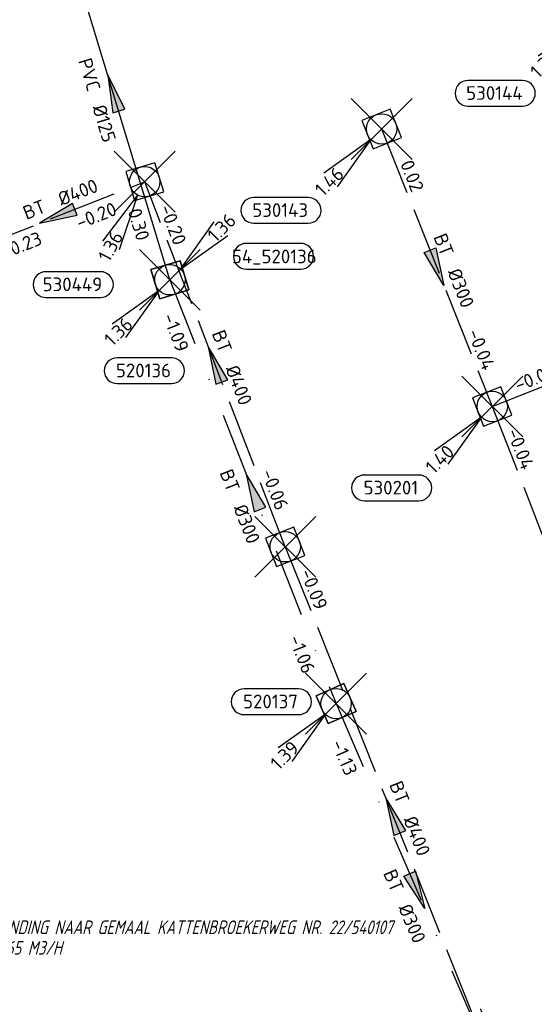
# Model space of a CAD drawing. Header units: metres. Extents: x 153343 to 157271, y 461673 to 467005.
# Tile 68 of 191: x 154616 to 154667, y 464673 to 464770. Entities that reach past the tile are written whole.
import ezdxf
from ezdxf.enums import TextEntityAlignment as Align
from ezdxf.lldxf.tags import DXFTag

# ---------------------------------------------------------------- set-up
doc = ezdxf.new("R2010")
doc.units = ezdxf.units.M
doc.header["$LTSCALE"] = 0.75
doc.header["$PDMODE"] = 3
doc.header["$PDSIZE"] = 3
doc.linetypes.add('RI-HWA_BETON', pattern=[11.4, 9, -2.4])
doc.linetypes.add('RI-VWA_BETON', pattern=[19, 9, -5, 0, -5])
doc.layers.get('0').update_dxf_attribs({"lineweight": 25})
doc.layers.get('defpoints').update_dxf_attribs({"lineweight": 25})
for name, color, linetype in [('B-OI-RI-HWA_PUTNUMMER-S @ 0.75', 151, 'Continuous'), ('B-OI-RI-HWA_TRANSPORTLEIDING_BETON_300-G', 151, 'RI-HWA_BETON'), ('B-OI-RI-HWA_TRANSPORTLEIDING_BETON_400-G', 151, 'RI-HWA_BETON'), ('B-OI-RI-PERSLEIDING_TRANSPORTLEIDING_PVC_125-G', 210, 'RI-PERS'), ('B-OI-RI-VWA_PUTNUMMER-S @ 0.75', 33, 'Continuous'), ('B-OI-RI-VWA_TRANSPORTLEIDING_BETON_300-G', 33, 'RI-VWA_BETON')]:
    doc.layers.add(name, color=color, linetype=linetype)
for name, color, linetype, lineweight in [('B-OI-RI-HWA_RIOOLPUT_INSPECTIEPUT-S', 151, 'Continuous', 25), ('B-OI-RI-HWA_STROOMRICHTING-S @ 0.75', 151, 'Continuous', 25), ('B-OI-RI-VWA_RIOOLPUT_INSPECTIEPUT_BETON-S', 33, 'Continuous', 25), ('B-OI-RI-VWA_STROOMRICHTING-S @ 0.75', 33, 'Continuous', 25), ('N-OI-RI-BIJZONDERDERHEDEN-T18', 134, 'Continuous', 18)]:
    doc.layers.add(name, color=color, linetype=linetype, lineweight=lineweight)
doc.layers.add('inspectieput', color=7, linetype='Continuous', plot=False)
doc.styles.add('NLCS-ISO', font='isocpeur.ttf')
doc.styles.add('NLCS-ISO-M750-T18_CURSIEF', font='NLCS-ISO.ttf', dxfattribs={"oblique": 15, "height": 1.35})
doc.styles.get("Standard").update_dxf_attribs({"font": 'txt.shx'})
tags = doc.linetypes.add('RI-PERS', pattern='A,7,-2,["P",Standard,S=1.8,R=0,X=-0.5,Y=-0.9],-2,7,-2,[102,NLCS.SHX,S=1,R=180,X=0,Y=0],-2', length=22).pattern_tags.tags
tags[6] = DXFTag(74, 10)

# ---------------------------------------------------------------- blocks, each defined once
blk = doc.blocks.new('*U1664')
at = {"ltscale": 0.1}
blk.add_hatch(color=256, dxfattribs=at).paths.add_polyline_path([(-2.5, 0), (2.5, -0.83), (2.5, 0.83)])
at = {"ltscale": 0.1, "flags": 128}
blk.add_lwpolyline([(-2.5, 0), (2.5, -0.83), (2.5, 0.83)], close=True, dxfattribs=at)
at = {"ltscale": 0.1, "style": 'NLCS-ISO'}
for tag, p in [('BOBL', (-16.33, -3.24)), ('MAT', (-1, -3.74))]:
    blk.add_attdef(tag, text='', height=1.8, dxfattribs=at).set_placement(p, align=Align.BOTTOM_RIGHT)
for tag, p in [('BOBR', (15.39, -3.24)), ('DIA', (1, -3.74))]:
    blk.add_attdef(tag, text='', height=1.8, dxfattribs=at).set_placement(p, align=Align.BOTTOM_LEFT)
at = {"layer": 'defpoints', "ltscale": 0.1, "style": 'NLCS-ISO', "flags": 1}
blk.add_attdef('JVA', text='', height=1.8, dxfattribs=at).set_placement((0, -1), align=Align.TOP_CENTER)
blk = doc.blocks.new('*U1643')
at = {"ltscale": 0.1}
blk.add_hatch(color=256, dxfattribs=at).paths.add_polyline_path([(-2.5, 0), (2.5, -0.83), (2.5, 0.83)])
at = {"ltscale": 0.1, "flags": 128}
blk.add_lwpolyline([(-2.5, 0), (2.5, -0.83), (2.5, 0.83)], close=True, dxfattribs=at)
at = {"ltscale": 0.1, "style": 'NLCS-ISO'}
for tag, p in [('MAT', (-1, 0.5)), ('BOBL', (-3.03, -3.24))]:
    blk.add_attdef(tag, text='', height=1.8, dxfattribs=at).set_placement(p, align=Align.BOTTOM_RIGHT)
for tag, p in [('DIA', (1, 0.5)), ('BOBR', (2.08, -3.24))]:
    blk.add_attdef(tag, text='', height=1.8, dxfattribs=at).set_placement(p, align=Align.BOTTOM_LEFT)
at = {"layer": 'defpoints', "ltscale": 0.1, "style": 'NLCS-ISO', "flags": 1}
blk.add_attdef('JVA', text='', height=1.8, dxfattribs=at).set_placement((0, -1), align=Align.TOP_CENTER)
blk = doc.blocks.new('*U1494')
at = {"ltscale": 0.1}
blk.add_hatch(color=256, dxfattribs=at).paths.add_polyline_path([(-2.5, 0), (2.5, -0.83), (2.5, 0.83)])
at = {"ltscale": 0.1, "flags": 128}
blk.add_lwpolyline([(-2.5, 0), (2.5, -0.83), (2.5, 0.83)], close=True, dxfattribs=at)
at = {"ltscale": 0.1, "style": 'NLCS-ISO'}
for tag, p in [('MAT', (-1, 0.5)), ('BOBL', (-16.37, 0))]:
    blk.add_attdef(tag, text='', height=1.8, dxfattribs=at).set_placement(p, align=Align.BOTTOM_RIGHT)
for tag, p in [('DIA', (1, 0.5)), ('BOBR', (15.42, 0))]:
    blk.add_attdef(tag, text='', height=1.8, dxfattribs=at).set_placement(p, align=Align.BOTTOM_LEFT)
at = {"layer": 'defpoints', "ltscale": 0.1, "style": 'NLCS-ISO', "flags": 1}
blk.add_attdef('JVA', text='', height=1.8, dxfattribs=at).set_placement((0, -1), align=Align.TOP_CENTER)
blk = doc.blocks.new('*U1495')
at = {"ltscale": 0.1}
blk.add_hatch(color=256, dxfattribs=at).paths.add_polyline_path([(-2.5, 0), (2.5, -0.83), (2.5, 0.83)])
at = {"ltscale": 0.1, "flags": 128}
blk.add_lwpolyline([(-2.5, 0), (2.5, -0.83), (2.5, 0.83)], close=True, dxfattribs=at)
at = {"ltscale": 0.1, "style": 'NLCS-ISO'}
for tag, p in [('MAT', (-1, 0.5)), ('BOBL', (-28.69, 0))]:
    blk.add_attdef(tag, text='', height=1.8, dxfattribs=at).set_placement(p, align=Align.BOTTOM_RIGHT)
for tag, p in [('DIA', (1, 0.5)), ('BOBR', (27.74, -0.01))]:
    blk.add_attdef(tag, text='', height=1.8, dxfattribs=at).set_placement(p, align=Align.BOTTOM_LEFT)
at = {"layer": 'defpoints', "ltscale": 0.1, "style": 'NLCS-ISO', "flags": 1}
blk.add_attdef('JVA', text='', height=1.8, dxfattribs=at).set_placement((0, -1), align=Align.TOP_CENTER)
blk = doc.blocks.new('*U1483')
at = {"ltscale": 0.1}
blk.add_hatch(color=256, dxfattribs=at).paths.add_polyline_path([(-2.5, 0), (2.5, -0.83), (2.5, 0.83)])
at = {"ltscale": 0.1, "flags": 128}
blk.add_lwpolyline([(-2.5, 0), (2.5, -0.83), (2.5, 0.83)], close=True, dxfattribs=at)
at = {"ltscale": 0.1, "style": 'NLCS-ISO'}
for tag, p in [('MAT', (-1, 0.5)), ('BOBL', (-25.89, 0))]:
    blk.add_attdef(tag, text='', height=1.8, dxfattribs=at).set_placement(p, align=Align.BOTTOM_RIGHT)
for tag, p in [('DIA', (1, 0.5)), ('BOBR', (24.94, -0.01))]:
    blk.add_attdef(tag, text='', height=1.8, dxfattribs=at).set_placement(p, align=Align.BOTTOM_LEFT)
at = {"layer": 'defpoints', "ltscale": 0.1, "style": 'NLCS-ISO', "flags": 1}
blk.add_attdef('JVA', text='', height=1.8, dxfattribs=at).set_placement((0, -1), align=Align.TOP_CENTER)
blk = doc.blocks.new('*U1471')
at = {"ltscale": 0.1}
blk.add_hatch(color=256, dxfattribs=at).paths.add_polyline_path([(-2.5, 0), (2.5, -0.83), (2.5, 0.83)])
at = {"ltscale": 0.1, "flags": 128}
blk.add_lwpolyline([(-2.5, 0), (2.5, -0.83), (2.5, 0.83)], close=True, dxfattribs=at)
at = {"ltscale": 0.1, "style": 'NLCS-ISO'}
for tag, p in [('MAT', (-1, 0.5)), ('BOBL', (-6.65, 0))]:
    blk.add_attdef(tag, text='', height=1.8, dxfattribs=at).set_placement(p, align=Align.BOTTOM_RIGHT)
for tag, p in [('DIA', (1, 0.5)), ('BOBR', (5.7, 0))]:
    blk.add_attdef(tag, text='', height=1.8, dxfattribs=at).set_placement(p, align=Align.BOTTOM_LEFT)
at = {"layer": 'defpoints', "ltscale": 0.1, "style": 'NLCS-ISO', "flags": 1}
blk.add_attdef('JVA', text='', height=1.8, dxfattribs=at).set_placement((0, -1), align=Align.TOP_CENTER)
blk = doc.blocks.new('*U1430')
at = {"ltscale": 0.1}
blk.add_hatch(color=256, dxfattribs=at).paths.add_polyline_path([(2.5, 0), (-2.5, -0.83), (-2.5, 0.83)])
at = {"ltscale": 0.1, "flags": 128}
blk.add_lwpolyline([(2.5, 0), (-2.5, -0.83), (-2.5, 0.83)], close=True, dxfattribs=at)
at = {"ltscale": 0.1, "style": 'NLCS-ISO'}
for tag, p in [('MAT', (-1, 0.5)), ('BOBL', (-10.3, 0))]:
    blk.add_attdef(tag, text='', height=1.8, dxfattribs=at).set_placement(p, align=Align.BOTTOM_RIGHT)
for tag, p in [('DIA', (1, 0.5)), ('BOBR', (9.35, 0))]:
    blk.add_attdef(tag, text='', height=1.8, dxfattribs=at).set_placement(p, align=Align.BOTTOM_LEFT)
at = {"layer": 'defpoints', "ltscale": 0.1, "style": 'NLCS-ISO', "flags": 1}
blk.add_attdef('JVA', text='', height=1.8, dxfattribs=at).set_placement((0, -1), align=Align.TOP_CENTER)
blk = doc.blocks.new('*U1250')
at = {"ltscale": 0.1}
blk.add_hatch(color=256, dxfattribs=at).paths.add_polyline_path([(2.5, 0), (-2.5, -0.83), (-2.5, 0.83)])
at = {"ltscale": 0.1, "flags": 128}
blk.add_lwpolyline([(2.5, 0), (-2.5, -0.83), (-2.5, 0.83)], close=True, dxfattribs=at)
at = {"ltscale": 0.1, "style": 'NLCS-ISO'}
for tag, p in [('BOBL', (-17.5, -3.24)), ('MAT', (-1, -3.74))]:
    blk.add_attdef(tag, text='', height=1.8, dxfattribs=at).set_placement(p, align=Align.BOTTOM_RIGHT)
for tag, p in [('BOBR', (16.56, -3.24)), ('DIA', (1, -3.74))]:
    blk.add_attdef(tag, text='', height=1.8, dxfattribs=at).set_placement(p, align=Align.BOTTOM_LEFT)
at = {"layer": 'defpoints', "ltscale": 0.1, "style": 'NLCS-ISO', "flags": 1}
blk.add_attdef('JVA', text='', height=1.8, dxfattribs=at).set_placement((0, -1), align=Align.TOP_CENTER)
blk = doc.blocks.new('*U1270')
at = {"ltscale": 0.1}
blk.add_hatch(color=256, dxfattribs=at).paths.add_polyline_path([(-2.5, 0), (2.5, -0.83), (2.5, 0.83)])
at = {"ltscale": 0.1, "flags": 128}
blk.add_lwpolyline([(-2.5, 0), (2.5, -0.83), (2.5, 0.83)], close=True, dxfattribs=at)
at = {"ltscale": 0.1, "style": 'NLCS-ISO'}
for tag, p in [('BOBL', (-20.58, -3.24)), ('MAT', (-1, -3.74))]:
    blk.add_attdef(tag, text='', height=1.8, dxfattribs=at).set_placement(p, align=Align.BOTTOM_RIGHT)
for tag, p in [('BOBR', (19.63, -3.23)), ('DIA', (1, -3.74))]:
    blk.add_attdef(tag, text='', height=1.8, dxfattribs=at).set_placement(p, align=Align.BOTTOM_LEFT)
at = {"layer": 'defpoints', "ltscale": 0.1, "style": 'NLCS-ISO', "flags": 1}
blk.add_attdef('JVA', text='', height=1.8, dxfattribs=at).set_placement((0, -1), align=Align.TOP_CENTER)
blk = doc.blocks.new('*U903')
for q in [(5.83, 7.6), (7.6, 5.83)]:
    blk.add_line((1.41, 1.41), q)
blk.add_lwpolyline([(17.19, 4.79), (10.04, 4.79, 1), (10.04, 1.41), (17.19, 1.41, 1)], format="xyb", close=True)
at = {"ltscale": 0.1, "style": 'NLCS-ISO'}
blk.add_attdef('PUTHGT', text='', height=1.8, rotation=45, dxfattribs=at).set_placement((5.39, 5.43), align=Align.MIDDLE_LEFT)
blk.add_attdef('PUTNR', text='', height=1.8, dxfattribs=at).set_placement((13.72, 3.07), align=Align.MIDDLE_CENTER)
blk = doc.blocks.new('B-SRI-PUT_HWA-SO')
at = {"lineweight": -3, "flags": 128}
blk.add_lwpolyline([(-2, -2), (2, -2), (2, 2), (-2, 2)], close=True, dxfattribs=at)
at = {"lineweight": -3}
blk.add_circle((0, 0), 2, dxfattribs=at)
blk = doc.blocks.new('*U822')
for q in [(-5.57, -7.8), (-3.36, -8.97)]:
    blk.add_line((-0.94, -1.77), q)
blk.add_lwpolyline([(-12.98, -15.22), (-5.82, -15.22, 1), (-5.82, -11.83), (-12.98, -11.83, 1)], format="xyb", close=True)
at = {"ltscale": 0.1, "style": 'NLCS-ISO'}
blk.add_attdef('PUTHGT', text='', height=1.8, rotation=61.9833, dxfattribs=at).set_placement((-5.6, -10.58), align=Align.MIDDLE_LEFT)
blk.add_attdef('PUTNR', text='', height=1.8, dxfattribs=at).set_placement((-9.5, -11.69), align=Align.MIDDLE_CENTER)
blk = doc.blocks.new('*U241')
for q in [(-7.6, -5.83), (-5.83, -7.6)]:
    blk.add_line((-1.41, -1.41), q)
blk.add_lwpolyline([(-16.81, -12.39), (-9.65, -12.39, 1), (-9.65, -9.01), (-16.81, -9.01, 1)], format="xyb", close=True)
at = {"ltscale": 0.1, "style": 'NLCS-ISO'}
blk.add_attdef('PUTHGT', text='', height=1.8, rotation=45, dxfattribs=at).set_placement((-8.44, -8.48), align=Align.MIDDLE_LEFT)
blk.add_attdef('PUTNR', text='', height=1.8, dxfattribs=at).set_placement((-13.33, -8.87), align=Align.MIDDLE_CENTER)
blk = doc.blocks.new('*U676')
for q in [(-7.6, -5.83), (-5.83, -7.6)]:
    blk.add_line((-1.41, -1.41), q)
blk.add_lwpolyline([(-12.09, -1.45), (-4.93, -1.45, 1), (-4.93, 1.94), (-12.09, 1.94, 1)], format="xyb", close=True)
at = {"ltscale": 0.1, "style": 'NLCS-ISO'}
blk.add_attdef('PUTNR', text='', height=1.8, dxfattribs=at).set_placement((-8.61, 2.08), align=Align.MIDDLE_CENTER)
blk.add_attdef('PUTHGT', text='', height=1.8, rotation=45, dxfattribs=at).set_placement((-8.44, -8.48), align=Align.MIDDLE_LEFT)
blk = doc.blocks.new('*U677')
for q in [(-7.6, -5.83), (-5.83, -7.6)]:
    blk.add_line((-1.41, -1.41), q)
blk.add_lwpolyline([(-6.95, -13.64), (0.21, -13.64, 1), (0.21, -10.26), (-6.95, -10.26, 1)], format="xyb", close=True)
at = {"ltscale": 0.1, "style": 'NLCS-ISO'}
blk.add_attdef('PUTHGT', text='', height=1.8, rotation=45, dxfattribs=at).set_placement((-8.44, -8.48), align=Align.MIDDLE_LEFT)
blk.add_attdef('PUTNR', text='', height=1.8, dxfattribs=at).set_placement((-3.47, -10.12), align=Align.MIDDLE_CENTER)
blk = doc.blocks.new('B-SRI-PUT_VWA-SO')
at = {"flags": 128}
blk.add_lwpolyline([(-2, 2), (2, 2), (2, -2), (-2, -2)], close=True, dxfattribs=at)
at = {"lineweight": -3, "flags": 128}
blk.add_lwpolyline([(2, -2), (2, 2), (-2, 2), (-2, -2)], close=True, dxfattribs=at)
at = {"lineweight": -3}
blk.add_circle((0, 0), 2, dxfattribs=at)

msp = doc.modelspace()

# ---------------------------------------------------------------- linework, layer by layer
at = {"layer": 'B-OI-RI-HWA_TRANSPORTLEIDING_BETON_300-G', "transparency": 33554610}
for p, q in [((154651.85, 464759.08), (154662.76, 464731.72)), ((154685.07, 464740.5), (154662.76, 464731.72)), ((154662.76, 464731.72), (154681.92, 464682.48))]:
    msp.add_line(p, q, dxfattribs=at)
at = {"layer": 'B-OI-RI-HWA_TRANSPORTLEIDING_BETON_400-G', "transparency": 33554610}
for p, q in [((154611.25, 464747.06), (154628.5, 464753.88)), ((154642.35, 464717.89), (154628.5, 464753.88)), ((154642.35, 464717.89), (154663.55, 464664.94))]:
    msp.add_line(p, q, dxfattribs=at)
at = {"layer": 'B-OI-RI-PERSLEIDING_TRANSPORTLEIDING_PVC_125-G', "transparency": 33554610}
msp.add_line((154630.98, 464744.21), (154619.81, 464781.06), dxfattribs=at)
at = {"layer": 'B-OI-RI-VWA_TRANSPORTLEIDING_BETON_300-G', "transparency": 33554610}
for p, q in [((154630.98, 464744.21), (154647.36, 464702.43)), ((154647.36, 464702.43), (154663.35, 464665.48))]:
    msp.add_line(p, q, dxfattribs=at)
at = {"layer": 'inspectieput', "color": 0, "transparency": 33554610}
for p in [(154651.85, 464759.08), (154628.5, 464753.88), (154630.98, 464744.21), (154630.98, 464744.21), (154662.76, 464731.72), (154642.35, 464717.89), (154647.36, 464702.43)]:
    msp.add_point(p, dxfattribs=at)

# ---------------------------------------------------------------- block references
at = {"layer": 'B-OI-RI-HWA_PUTNUMMER-S @ 0.75', "color": 0, "transparency": 33554610}
ref = msp.add_blockref('*U241', (154672.97, 464770.62), dxfattribs=dict(at, xscale=0.75, yscale=0.75, zscale=0.75))
ref.add_attrib('PUTNR', '530144', dxfattribs={"layer": '0', "ltscale": 0.1, "height": 1.35, "style": 'NLCS-ISO'}).set_placement((154662.97, 464762.62), align=Align.MIDDLE_CENTER)
ref.add_attrib('PUTHGT', '1.39', dxfattribs={"layer": '0', "ltscale": 0.1, "height": 1.35, "rotation": 45, "style": 'NLCS-ISO'}).set_placement((154666.829, 464764.449), align=Align.MIDDLE_LEFT)
ref = msp.add_blockref('*U241', (154651.85, 464759.08), dxfattribs=dict(at, xscale=0.75, yscale=0.75, zscale=0.75))
ref.add_attrib('PUTNR', '530143', dxfattribs={"layer": '0', "ltscale": 0.1, "height": 1.35, "style": 'NLCS-ISO'}).set_placement((154641.85, 464751.08), align=Align.MIDDLE_CENTER)
ref.add_attrib('PUTHGT', '1.46', dxfattribs={"layer": '0', "ltscale": 0.1, "height": 1.35, "rotation": 45, "style": 'NLCS-ISO'}).set_placement((154645.613, 464752.814), align=Align.MIDDLE_LEFT)
ref = msp.add_blockref('*U822', (154628.5, 464753.88), dxfattribs=dict(at, xscale=0.75, yscale=0.75, zscale=0.75))
ref.add_attrib('PUTNR', '530449', dxfattribs={"layer": '0', "ltscale": 0.1, "height": 1.35, "style": 'NLCS-ISO'}).set_placement((154621.376, 464743.761), align=Align.MIDDLE_CENTER)
ref.add_attrib('PUTHGT', '1.36', dxfattribs={"layer": '0', "ltscale": 0.1, "height": 1.35, "rotation": 61.98326, "style": 'NLCS-ISO'}).set_placement((154624.429, 464746.184), align=Align.MIDDLE_LEFT)
ref = msp.add_blockref('*U241', (154662.76, 464731.72), dxfattribs=dict(at, xscale=0.75, yscale=0.75, zscale=0.75))
ref.add_attrib('PUTNR', '530201', dxfattribs={"layer": '0', "ltscale": 0.1, "height": 1.35, "style": 'NLCS-ISO'}).set_placement((154652.76, 464723.72), align=Align.MIDDLE_CENTER)
ref.add_attrib('PUTHGT', '1.40', dxfattribs={"layer": '0', "ltscale": 0.1, "height": 1.35, "rotation": 45, "style": 'NLCS-ISO'}).set_placement((154656.523, 464725.454), align=Align.MIDDLE_LEFT)
at = {"layer": 'B-OI-RI-HWA_RIOOLPUT_INSPECTIEPUT-S', "transparency": 33554610, "xscale": 0.75, "yscale": 0.75, "zscale": 0.75}
for p, rotation in [((154651.85, 464759.08), 291.7400031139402), ((154628.5, 464753.88), 286.8631455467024), ((154662.76, 464731.72), 291.261735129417), ((154642.35, 464717.89), 111.0481782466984)]:
    msp.add_blockref('B-SRI-PUT_HWA-SO', p, dxfattribs=dict(at, rotation=rotation))
at = {"layer": 'B-OI-RI-HWA_STROOMRICHTING-S @ 0.75', "color": 0, "transparency": 33554610, "xscale": 0.75, "yscale": 0.75, "zscale": 0.75}
for name, p, rotation, values in [('*U1430', (154657.305, 464745.4), 291.7400031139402, {'MAT': 'BT', 'DIA': '%%c300', 'BOBL': '0.02', 'BOBR': '-0.04'}), ('*U1643', (154619.875, 464750.47), 21.5719752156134, {'MAT': 'BT', 'DIA': '%%c400', 'BOBL': '-0.23', 'BOBR': '-0.20'}), ('*U1494', (154635.425, 464735.885), 291.0481782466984, {'MAT': 'BT', 'DIA': '%%c400', 'BOBL': '-0.20', 'BOBR': '-0.06'}), ('*U1471', (154673.915, 464736.11), 21.48189485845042, {'MAT': 'BT', 'DIA': '%%c300', 'BOBL': '-0.07', 'BOBR': '-0.04'}), ('*U1483', (154672.34, 464707.1), 291.261735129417, {'MAT': 'BT', 'DIA': '%%c300', 'BOBL': '-0.04', 'BOBR': '-0.02'}), ('*U1495', (154652.95, 464691.415), 291.8200634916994, {'MAT': 'BT', 'DIA': '%%c400', 'BOBL': '-0.09', 'BOBR': '-0.08'})]:
    msp.add_blockref(name, p, dxfattribs=dict(at, rotation=rotation)).add_auto_attribs(values)
at = {"layer": 'B-OI-RI-VWA_PUTNUMMER-S @ 0.75', "color": 0, "transparency": 33554610, "xscale": 0.75, "yscale": 0.75, "zscale": 0.75}
msp.add_blockref('*U903', (154630.98, 464744.21), dxfattribs=at).add_auto_attribs({'PUTNR': '54_520136', 'PUTHGT': '1.36'})
at = {"layer": 'B-OI-RI-VWA_PUTNUMMER-S @ 0.75', "color": 0, "transparency": 33554610}
ref = msp.add_blockref('*U677', (154630.98, 464744.21), dxfattribs=dict(at, xscale=0.75, yscale=0.75, zscale=0.75))
ref.add_attrib('PUTNR', '520136', dxfattribs={"layer": '0', "ltscale": 0.1, "height": 1.35, "style": 'NLCS-ISO'}).set_placement((154628.377, 464735.27), align=Align.MIDDLE_CENTER)
ref.add_attrib('PUTHGT', '1.36', dxfattribs={"layer": '0', "ltscale": 0.1, "height": 1.35, "rotation": 45, "style": 'NLCS-ISO'}).set_placement((154624.839, 464738.039), align=Align.MIDDLE_LEFT)
ref = msp.add_blockref('*U676', (154647.36, 464702.43), dxfattribs=dict(at, xscale=0.75, yscale=0.75, zscale=0.75))
ref.add_attrib('PUTNR', '520137', dxfattribs={"layer": '0', "ltscale": 0.1, "height": 1.35, "style": 'NLCS-ISO'}).set_placement((154640.899, 464702.639), align=Align.MIDDLE_CENTER)
ref.add_attrib('PUTHGT', '1.39', dxfattribs={"layer": '0', "ltscale": 0.1, "height": 1.35, "rotation": 45, "style": 'NLCS-ISO'}).set_placement((154641.219, 464696.259), align=Align.MIDDLE_LEFT)
at = {"layer": 'B-OI-RI-VWA_RIOOLPUT_INSPECTIEPUT_BETON-S', "transparency": 33554610}
for p, xscale, yscale, zscale, rotation in [((154630.98, 464744.21), 0.7500000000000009, 0.7500000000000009, 0.7500000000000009, 106.8631455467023), ((154630.98, 464744.21), 0.7500000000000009, 0.7500000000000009, 0.7500000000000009, 106.8631455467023), ((154647.36, 464702.43), 0.75, 0.75, 0.75, 293.4004011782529)]:
    msp.add_blockref('B-SRI-PUT_VWA-SO', p, dxfattribs=dict(at, xscale=xscale, yscale=yscale, zscale=zscale, rotation=rotation))
at = {"layer": 'B-OI-RI-VWA_STROOMRICHTING-S @ 0.75', "color": 0, "transparency": 33554610, "xscale": 0.75, "yscale": 0.75, "zscale": 0.75}
for name, p, rotation, values in [('*U1664', (154625.395, 464762.635), 286.8631455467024, {'MAT': 'PVC', 'DIA': '%%c125', 'BOBL': '0.25', 'BOBR': '0.30'}), ('*U1270', (154639.17, 464723.32), 291.4078420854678, {'MAT': 'BT', 'DIA': '%%c300', 'BOBL': '-1.09', 'BOBR': '-1.06'}), ('*U1250', (154655.355, 464683.955), 293.4004011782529, {'MAT': 'BT', 'DIA': '%%c300', 'BOBL': '-1.13', 'BOBR': '-1.24'})]:
    msp.add_blockref(name, p, dxfattribs=dict(at, rotation=rotation)).add_auto_attribs(values)

# ---------------------------------------------------------------- texts
at = {"layer": 'N-OI-RI-BIJZONDERDERHEDEN-T18', "transparency": 33554610, "style": 'NLCS-ISO-M750-T18_CURSIEF', "oblique": 15, "width": 0.8}
for s, p in [('VERBINDING NAAR GEMAAL KATTENBROEKERWEG NR. 22/540107', (154611.342, 464679.706)), ('CAP. 65 M3/H', (154611.342, 464677.673))]:
    msp.add_text(s, height=1.35, dxfattribs=at).set_placement(p)

doc.saveas('drawing.dxf')
